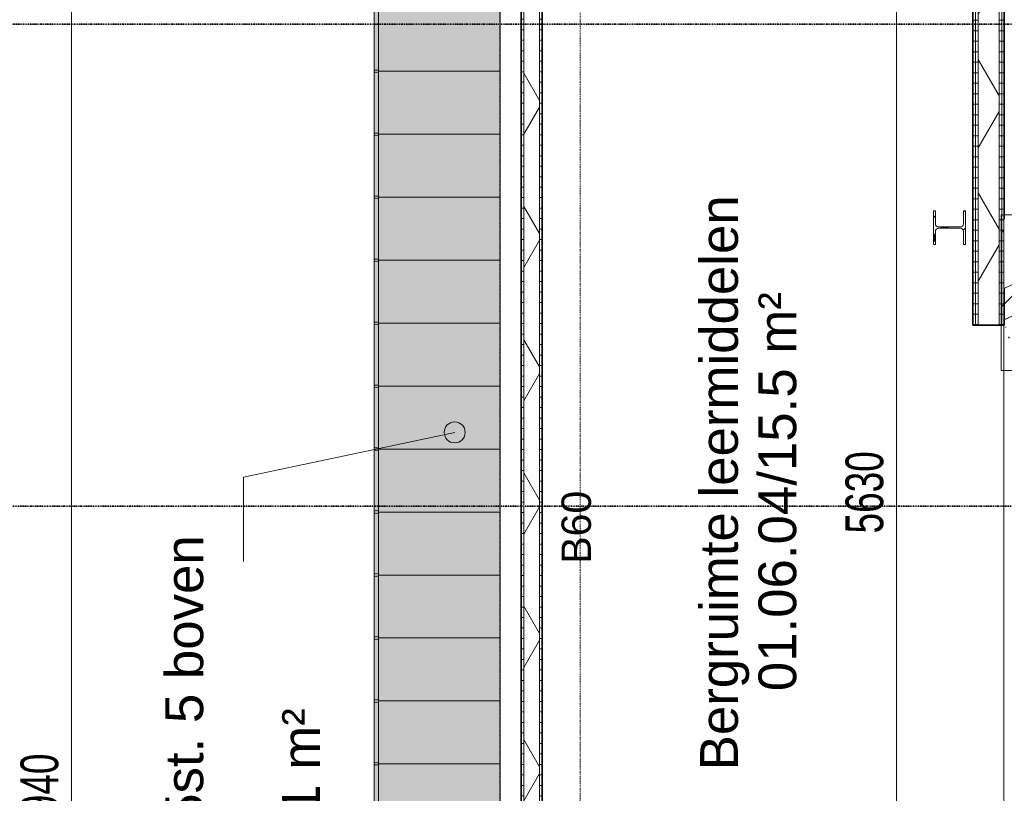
# Model space of a CAD drawing. Header units: millimetres. Extents: x -80560 to 110805, y -11020 to 52719.
# Tile 83 of 184: x 48807 to 53495, y 27830 to 31515. Entities that reach past the tile are written whole.
import ezdxf

# ---------------------------------------------------------------- set-up
doc = ezdxf.new("R2010")
doc.units = ezdxf.units.MM
for name, pattern in [('CENTER2', [20, 8, -4, 4, -4]), ('DASHDOT2', [8, 4, -2, 0, -2]), ('DASHED2', [6, 4, -2]), ('DASHED2-1', [3, 2, -1]), ('HIDDEN2', [4.5, 3, -1.5])]:
    doc.linetypes.add(name, pattern=pattern)
for name, color, linetype, lineweight in [('A-ANNO-DIMS', 211, 'Continuous', 9), ('A-ANNO-DIMS-100', 211, 'Continuous', 9), ('A-ANNO-NOTE', 131, 'Continuous', 18), ('A-AREA', 32, 'DASHED2', 18), ('A-AREA-IDEN', 2, 'Continuous', 9), ('A-DETL-GENF', 92, 'Continuous', 18), ('A-GENM', 13, 'Continuous', 18), ('A-WALL', 113, 'Continuous', 35), ('A-WALL-PATT', 111, 'Continuous', 35), ('G-ANNO-SYMB', 111, 'Continuous', 9), ('I-WALL', 2, 'Continuous', 18), ('S-COLS', 52, 'Continuous', 18), ('S-GRID', 1, 'Continuous', 9), ('S-STRS', 31, 'Continuous', 18), ('S-STRS-MBND', 31, 'HIDDEN2', 18)]:
    doc.layers.add(name, color=color, linetype=linetype, lineweight=lineweight)
doc.styles.add('Arial', font='arial.ttf', dxfattribs={"height": 180})
doc.styles.add('Arial_1', font='arial.ttf', dxfattribs={"height": 140})
doc.styles.add('Arial_5', font='arial.ttf', dxfattribs={"width": 0.7, "height": 180})
doc.dimstyles.new('n3o_1_8', dxfattribs={"dimscale": 304.8, "dimtxt": 183.646692, "dimasz": 0.492126, "dimexe": 0.246063, "dimexo": 0.0625, "dimgap": 0.032808, "dimtad": 1, "dimdec": 0, "dimdsep": 46, "dimtxsty": 'Arial_5', "dimblk1": 'OBLIQUE', "dimblk2": 'OBLIQUE', "dimsah": 1, "dimcen": 0.09, "dimdle": 0.246063, "dimazin": 0, "dimtfac": 1, "dimtdec": 4, "dimtix": 1, "dimtmove": 0, "dimatfit": 3, "dimfxl": 0.246063, "dimfxlon": 1, "dimtvp": 1, "dimtolj": 1, "dimtzin": 0, "dimarcsym": 2})
doc.dimstyles.new('n3o_1_8_3', dxfattribs={"dimscale": 304.8, "dimtxt": 183.646692, "dimasz": 0.492126, "dimexe": 0.246063, "dimexo": 0.0625, "dimgap": 0.032808, "dimtad": 1, "dimdec": 0, "dimdsep": 46, "dimtxsty": 'Arial_5', "dimblk1": 'OBLIQUE', "dimblk2": 'OBLIQUE', "dimsah": 1, "dimcen": 0.09, "dimdle": 0.246063, "dimazin": 0, "dimtfac": 1, "dimtdec": 4, "dimtix": 1, "dimtmove": 0, "dimatfit": 3, "dimfxl": 0.246063, "dimfxlon": 1, "dimtvp": 1, "dimtolj": 1, "dimtzin": 0, "dimarcsym": 2})
pattern_1 = [(360, (53344.82, 29412.5), (1e-13, 50), [])]
pattern_2 = [(60, (24894.82, 0), (-274.963, 158.75), []), (120, (24894.82, 0), (-274.963, -158.75), [])]
pattern_3 = [(180, (51294.82, 29567.5), (2e-13, -50), [])]

# ---------------------------------------------------------------- blocks, each defined once
blk = doc.blocks.new('NLRS_28_SCO_UN_staalkolom HEA_gen_CGA - HE160A-1192155-DO_01 eerste verdieping')
at = {"layer": 'S-COLS', "lineweight": 5}
h = blk.add_hatch(dxfattribs=at)
h.set_pattern_fill('FP_151', color=256, style=0, pattern_type=2)
h.set_pattern_definition([(315, (-30525.1, 28339), (99.99975, 99.99975), []), (315, (-30525.1, 28254), (99.99975, 99.99975), []), (315, (-30525.1, 28249), (99.99975, 99.99975), []), (315, (-30525.1, 28244), (99.99975, 99.99975), []), (315, (-30525.1, 28239), (99.99975, 99.99975), []), (315, (-30525.1, 28234), (99.99975, 99.99975), []), (315, (-30525.1, 28229), (99.99975, 99.99975), []), (315, (-30525.1, 28224), (99.99975, 99.99975), [])])
h.paths.add_polyline_path([(-80, 67), (-18, 67), (-7.4, 62.6), (-3, 52), (-3, -52), (-7.4, -62.6), (-18, -67), (-80, -67), (-80, -76), (80, -76), (80, -67), (18, -67), (7.4, -62.6), (3, -52), (3, 52), (7.4, 62.6), (18, 67), (80, 67), (80, 76), (-80, 76)], flags=0)
at = {"layer": 'S-COLS'}
for p, q in [((80, 76), (-80, 76)), ((-80, 76), (-80, 67)), ((-80, 67), (-18, 67)), ((-3, 52), (-3, -52)), ((3, -52), (3, 52)), ((18, 67), (80, 67)), ((80, 67), (80, 76)), ((-80, -67), (-80, -76)), ((-18, -67), (-80, -67)), ((-80, -76), (80, -76)), ((80, -67), (18, -67)), ((80, -76), (80, -67))]:
    blk.add_line(p, q, dxfattribs=at)
for centre, start, end in [((-18, 52), 0, 90), ((18, 52), 90, 180), ((-18, -52), 270, 0), ((18, -52), 180, 270)]:
    blk.add_arc(centre, 15, start, end, dxfattribs=at)
blk = doc.blocks.new('19112_SW_LeonardoCollege_R2020_rvt-1-DO_01 eerste verdieping')
at = {"color": 9, "lineweight": 9, "rotation": 89.9999999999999}
blk.add_blockref('NLRS_28_SCO_UN_staalkolom HEA_gen_CGA - HE160A-1192155-DO_01 eerste verdieping', (28339, 30525.1), dxfattribs=at)
blk = doc.blocks.new('95251-Leonardo College Leiden_rvt-1-DO_01 eerste verdieping')
at = {"layer": 'A-GENM', "lineweight": 9}
h = blk.add_hatch(dxfattribs=at)
h.set_pattern_fill('FP_182', color=256, style=0, pattern_type=2)
h.set_pattern_definition([(45, (0, 0), (-176.7767, 176.7767), []), (17, (0, 0), (51.37877, 156.87645), [3.353, -159.647, 3.353, -88.647, -134]), (17, (0, 0), (51.37877, 156.87645), [-255, 3.353, -130.647]), (48, (0, 0), (-36.014, 160.26226), [3.353, -158.647, 3.353, -160.647, -132]), (48, (0, 0), (-36.014, 160.26226), [-326, 3.353, -128.647]), (71, (0, 0), (-94.825, 133.12483), [3.353, -156.647, 3.353, -87.247, -131]), (71, (0, 0), (-94.825, 133.12483), [-250.6, 3.353, -127.647])])
h.paths.add_polyline_path([(30580, 29844.4), (30580, 30585.2), (30520, 30584.7), (30515.8, 30426.2), (29007.7, 30426.2), (28597.5, 30234.9), (28597.5, 30565.5), (28645.5, 30565.5), (28645, 30585.2), (28585, 30584.7), (28585, 29844.4), (29909.3, 29844.4)], flags=0)
h.paths.add_polyline_path([(28647.6, 30430), (28649.1, 30430), (28647.5, 30490.2), (28647.5, 30430)], flags=0)
at = {"layer": 'A-GENM', "color": 170, "lineweight": 5}
for p, q in [((28585, 30585.2), (28585, 29844.4)), ((28645, 30585.2), (28585, 30585.2)), ((28585, 29844.4), (30580, 29844.4))]:
    blk.add_line(p, q, dxfattribs=at)
blk = doc.blocks.new('73_EHA_locker - 73_EHA_locker-30219754-DO_01 eerste verdieping')
at = {"layer": 'A-GENM'}
for points in [[(0, 580), (-300, 580), (-300, 0), (0, 0)], [(-5, 0), (-295, 0), (-295, -20), (-5, -20)]]:
    blk.add_hatch(color=256, dxfattribs=at).paths.add_polyline_path(points, flags=0)
for p, q in [((0, 580), (-300, 580)), ((-300, 580), (-300, 0)), ((0, 0), (0, 580)), ((-300, 0), (0, 0)), ((-5, 0), (-295, 0)), ((-295, 0), (-295, -20)), ((-5, -20), (-5, 0)), ((-295, -20), (-5, -20))]:
    blk.add_line(p, q, dxfattribs=at)
blk = doc.blocks.new('01_n3o_symbool_lijn_met_tekst - brandwerend_B60-32840753-DO_01 eerste verdieping')
at = {"layer": 'A-DETL-GENF', "color": 3, "linetype": 'DASHDOT2'}
blk.add_line((0, 0), (5805, 0), dxfattribs=at)
blk = doc.blocks.new('DIMBLOCK120-DO_01 eerste verdieping')
at = {"layer": 'A-ANNO-DIMS-100'}
for p, q in [((49054.4, 32790), (48979.4, 32865)), ((49129.4, 32790), (48979.4, 32790)), ((49054.4, 32790), (49054.4, 22850)), ((49054.4, 32790), (49129.4, 32715)), ((49054.4, 32790), (49129.4, 32790)), ((49054.4, 22850), (48979.4, 22925)), ((49129.4, 22850), (48979.4, 22850)), ((49054.4, 22850), (49129.4, 22775)), ((49054.4, 22850), (49129.4, 22850))]:
    blk.add_line(p, q, dxfattribs=at)
at = {"layer": 'A-ANNO-DIMS-100', "color": 0, "insert": (48810.7, 27627.9), "char_height": 180, "width": 461.094, "attachment_point": 1, "rotation": 90, "line_spacing_factor": 0.941778, "style": 'Arial_5'}
blk.add_mtext('9940', dxfattribs=at)
blk = doc.blocks.new('_Oblique')
at = {"color": 0, "linetype": 'ByBlock', "lineweight": -2}
blk.add_line((-0.5, -0.5), (0.5, 0.5), dxfattribs=at)
blk = doc.blocks.new('DIMBLOCK341-DO_01 eerste verdieping')
at = {"layer": 'A-ANNO-DIMS-100'}
for p, q in [((52982.3, 32075), (52907.3, 32150)), ((53057.3, 32075), (52907.3, 32075)), ((52982.3, 32075), (52982.3, 26445)), ((52982.3, 32075), (53057.3, 32000)), ((52982.3, 32075), (53057.3, 32075)), ((52982.3, 26445), (52907.3, 26520)), ((53057.3, 26445), (52907.3, 26445)), ((52982.3, 26445), (53057.3, 26370)), ((52982.3, 26445), (53057.3, 26445))]:
    blk.add_line(p, q, dxfattribs=at)
at = {"layer": 'A-ANNO-DIMS-100', "color": 0, "insert": (52738.6, 29067.9), "char_height": 180, "width": 461.094, "attachment_point": 1, "rotation": 90, "line_spacing_factor": 0.941778, "style": 'Arial_5'}
blk.add_mtext('5630', dxfattribs=at)

msp = doc.modelspace()

# ---------------------------------------------------------------- hatches: boundary and pattern name
at = {"layer": 'A-AREA-IDEN'}
h = msp.add_hatch(color=256, dxfattribs=at)
edge = h.paths.add_edge_path(flags=0)
edge.add_arc((50878.1, 29549.4), 50, 0, 360)
at = {"layer": 'A-WALL-PATT', "lineweight": 18}
h = msp.add_hatch(dxfattribs=at)
h.set_pattern_fill('FP_47', color=256, angle=90, style=0, pattern_type=2)
h.set_pattern_definition(pattern_3)
h.paths.add_polyline_path([(51207.3, 26345), (51207.3, 32790), (51194.8, 32790), (51194.8, 26345)], flags=0)
h = msp.add_hatch(dxfattribs=at)
h.set_pattern_fill('FP_2', color=256, style=0, pattern_type=2)
h.set_pattern_definition(pattern_2)
h.paths.add_polyline_path([(51282.3, 26357.5), (51282.3, 32100), (51207.3, 32100), (51207.3, 26357.5), (51280.1, 26357.5)], flags=0)
h.paths.add_polyline_path([(51280.1, 32175), (51282.3, 32175), (51282.3, 32802.5), (51207.3, 32802.5), (51207.3, 32175)], flags=0)
h = msp.add_hatch(dxfattribs=at)
h.set_pattern_fill('FP_47', color=256, angle=90, style=0, pattern_type=2)
h.set_pattern_definition(pattern_3)
h.paths.add_polyline_path([(51294.8, 26432.5), (51294.8, 32100), (51282.3, 32100), (51282.3, 26432.5)], flags=0)
h.paths.add_polyline_path([(51294.8, 32175), (51294.8, 32790), (51282.3, 32790), (51282.3, 32175)], flags=0)
h = msp.add_hatch(dxfattribs=at)
h.set_pattern_fill('FP_46', color=256, angle=90, style=0, pattern_type=2)
h.set_pattern_definition(pattern_1)
h.paths.add_polyline_path([(53357.3, 30060.7), (53357.3, 32175), (53344.8, 32175), (53344.8, 30060.7)], flags=0)
h = msp.add_hatch(dxfattribs=at)
h.set_pattern_fill('FP_46', color=256, angle=90, style=0, pattern_type=2)
h.set_pattern_definition(pattern_1)
h.paths.add_polyline_path([(53357.3, 30060.7), (53369.8, 30060.7), (53369.8, 32175), (53357.3, 32175), (53357.3, 30251.4)], flags=0)
h = msp.add_hatch(dxfattribs=at)
h.set_pattern_fill('FP_2', color=256, style=0, pattern_type=2)
h.set_pattern_definition(pattern_2)
h.paths.add_polyline_path([(53369.8, 30060.7), (53469.8, 30060.7), (53469.8, 32175), (53369.8, 32175), (53369.8, 30251.4)], flags=0)
h = msp.add_hatch(dxfattribs=at)
h.set_pattern_fill('FP_46', color=256, angle=90, style=0, pattern_type=2)
h.set_pattern_definition(pattern_1)
h.paths.add_polyline_path([(53482.3, 30060.7), (53482.3, 32175), (53469.8, 32175), (53469.8, 30060.7)], flags=0)
h = msp.add_hatch(dxfattribs=at)
h.set_pattern_fill('FP_46', color=256, angle=90, style=0, pattern_type=2)
h.set_pattern_definition(pattern_1)
h.paths.add_polyline_path([(53494.8, 30060.7), (53494.8, 30236), (53492.3, 30234.9), (53492.3, 30565.5), (53494.8, 30565.5), (53494.8, 32175), (53482.3, 32175), (53482.3, 30060.7), (53492.3, 30060.7)], flags=0)

# ---------------------------------------------------------------- linework, layer by layer
at = {"layer": 'A-AREA', "linetype": 'DASHED2-1'}
for p, q in [((50494.8, 31265), (50494.8, 31275)), ((50494.8, 30965), (50494.8, 30975)), ((50494.8, 30665), (50494.8, 30675)), ((50494.8, 30365), (50494.8, 30375)), ((50494.8, 30065), (50494.8, 30075)), ((50494.8, 29765), (50494.8, 29775)), ((50494.8, 29465), (50494.8, 29475)), ((50494.8, 29165), (50494.8, 29175)), ((50494.8, 28865), (50494.8, 28875)), ((50494.8, 28565), (50494.8, 28575)), ((50494.8, 28265), (50494.8, 28275)), ((50494.8, 27965), (50494.8, 27975))]:
    msp.add_line(p, q, dxfattribs=at)
at = {"layer": 'A-AREA-IDEN'}
for p, q in [((50878.1, 29549.4), (49872.8, 29335.4)), ((49872.8, 29335.4), (49872.8, 28934.7))]:
    msp.add_line(p, q, dxfattribs=at)
msp.add_circle((50878.1, 29549.4), 50, dxfattribs=at)
at = {"layer": 'A-WALL', "lineweight": 18}
for p, q in [((53469.8, 35225), (53469.8, 30060.7)), ((53482.3, 35237.5), (53482.3, 30060.7)), ((51207.3, 26357.5), (51207.3, 32802.5)), ((53357.3, 30060.7), (53357.3, 32175)), ((53369.8, 30060.7), (53369.8, 32175)), ((51282.3, 26432.5), (51282.3, 32100))]:
    msp.add_line(p, q, dxfattribs=at)
at = {"layer": 'G-ANNO-SYMB', "linetype": 'DASHDOT2', "lineweight": 35}
for p, q in [((36081.7, 31493.3), (104099.5, 31493.3)), ((36171.8, 29198), (104099.5, 29198))]:
    msp.add_line(p, q, dxfattribs=at)
at = {"layer": 'I-WALL', "lineweight": 35}
for p, q in [((51194.8, 32790), (51194.8, 26345)), ((53494.8, 30565.5), (53494.8, 32175)), ((51294.8, 26445), (51294.8, 32075)), ((53344.8, 32075), (53344.8, 30060.7)), ((53494.8, 30060.7), (53494.8, 30236)), ((53344.8, 30060.7), (53494.8, 30060.7))]:
    msp.add_line(p, q, dxfattribs=at)
at = {"layer": 'S-GRID', "linetype": 'CENTER2', "lineweight": 25}
msp.add_line((51094.8, 4383.3), (51094.8, 52119.1), dxfattribs=at)
at = {"layer": 'S-STRS'}
msp.add_line((53492.3, 30565.5), (53492.3, 30234.9), dxfattribs=at)
at = {"layer": 'S-STRS-MBND', "linetype": 'Continuous'}
msp.add_line((53492.3, 30234.9), (54376.5, 30647.2), dxfattribs=at)
at = {"layer": 'S-STRS-MBND'}
for q in [(54376.5, 30497.2), (53492.3, 26650)]:
    msp.add_line((53492.3, 30084.9), q, dxfattribs=at)

# ---------------------------------------------------------------- block references
at = {"color": 250, "lineweight": 5}
for name in ['19112_SW_LeonardoCollege_R2020_rvt-1-DO_01 eerste verdieping', '95251-Leonardo College Leiden_rvt-1-DO_01 eerste verdieping']:
    msp.add_blockref(name, (24894.8, 0), dxfattribs=at)
at = {"layer": 'A-DETL-GENF', "color": 3, "linetype": 'DASHDOT2', "rotation": 90}
msp.add_blockref('01_n3o_symbool_lijn_met_tekst - brandwerend_B60-32840753-DO_01 eerste verdieping', (51474.8, 26150), dxfattribs=at)
at = {"layer": 'A-GENM', "rotation": 269.9999999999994}
for p in [(50514.8, 31270), (50514.8, 30970), (50514.8, 30670), (50514.8, 30370), (50514.8, 30070), (50514.8, 29770), (50514.8, 29470), (50514.8, 29170), (50514.8, 28870), (50514.8, 28570), (50514.8, 28270), (50514.8, 27970), (50514.8, 27670)]:
    msp.add_blockref('73_EHA_locker - 73_EHA_locker-30219754-DO_01 eerste verdieping', p, dxfattribs=at)

# ---------------------------------------------------------------- texts
at = {"layer": 'A-ANNO-NOTE', "color": 3, "linetype": 'DASHDOT2', "insert": (51386.8, 28923.3), "char_height": 140, "width": 408.861, "attachment_point": 1, "rotation": 90, "style": 'Arial_1'}
msp.add_mtext('B60', dxfattribs=at)
at = {"layer": 'A-AREA-IDEN', "char_height": 180, "attachment_point": 1, "rotation": 90, "style": 'Arial'}
for s, insert, width in [('Bergruimte leermiddelen', (52046.5, 27939.5), 3174.682), ('01.06.04/15.5 m²', (52324.3, 28316.5), 2260.759), ('Kleine kluisjes 165st. 5 boven', (49500.7, 25746.7), 3856.117), ('01.06.09/7.1 m²', (50056.4, 26474.3), 2092.404)]:
    msp.add_mtext(s, dxfattribs=dict(at, insert=insert, width=width))

# ---------------------------------------------------------------- dimensions: what is measured, and where the dimension line sits
at = {"layer": 'A-ANNO-DIMS'}
for base, p1, p2, dimstyle, override, picture, middle in [((49054.4, 22850), (49129.4, 32790), (49129.4, 22850), 'n3o_1_8', {"dimpost": '<>', "dimfxl": 9940}, 'DIMBLOCK120-DO_01 eerste verdieping', (48952.5, 27820)), ((52982.3, 26445), (53057.3, 32075), (53057.3, 26445), 'n3o_1_8_3', {"dimpost": '<>', "dimfxl": 5630}, 'DIMBLOCK341-DO_01 eerste verdieping', (52880.4, 29260))]:
    dim = msp.add_linear_dim(base=base, p1=p1, p2=p2, angle=90, dimstyle=dimstyle, override=override, dxfattribs=at)
    dim.commit()
    dim.dimension.update_dxf_attribs({"geometry": picture, "text_midpoint": middle})

doc.saveas('drawing.dxf')
